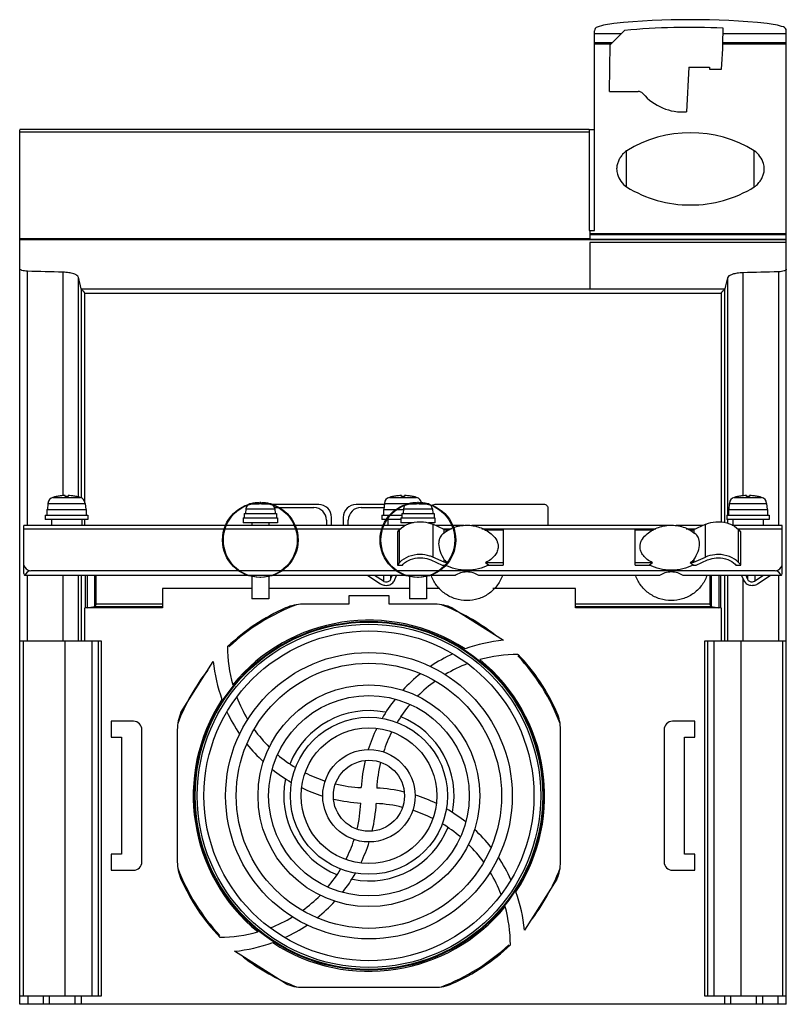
# Model space of a CAD drawing. Header units: millimetres. Extents: x 27 to 207, y 46 to 277.
import ezdxf

# ---------------------------------------------------------------- set-up
doc = ezdxf.new("R2010")
doc.units = ezdxf.units.MM
doc.header["$LTSCALE"] = 20.976222
doc.layers.get('0').update_dxf_attribs({"linetype": 'CONTINUOUS'})

msp = doc.modelspace()

# ---------------------------------------------------------------- linework, layer by layer
at = {"color": 7, "linetype": 'CONTINUOUS'}
for p, q in [((161.92, 227.85), (161.92, 274.74)), ((168.12, 274.01), (161.92, 274.01)), ((165.57, 271.47), (168.94, 274.83)), ((206.92, 274.01), (192.05, 274.01)), ((206.92, 46.01), (206.92, 274.71)), ((166.02, 271.91), (161.92, 271.91)), ((165.75, 271.64), (161.92, 271.64)), ((165.38, 260.51), (165.57, 271.47)), ((206.92, 271.64), (192.01, 271.64)), ((206.92, 271.91), (192.02, 271.91)), ((184.07, 266.21), (183.52, 255.71)), ((184.07, 266.21), (188.91, 266.21)), ((188.91, 266.21), (188.92, 265.71)), ((188.92, 265.71), (191.72, 265.71)), ((165.38, 260.51), (172.14, 260.51)), ((160.61, 251.52), (26.92, 251.52)), ((26.92, 46.01), (26.92, 251.51)), ((26.92, 251.01), (160.61, 251.01)), ((160.61, 251.51), (160.61, 227.85)), ((161.92, 251.51), (160.61, 251.51)), ((169.43, 238.05), (169.43, 246.57)), ((199.4, 238.05), (199.4, 246.57)), ((160.61, 227.85), (161.92, 227.85)), ((160.82, 227.85), (160.82, 225.79)), ((206.92, 227.01), (160.82, 227.01)), ((206.92, 226.78), (160.82, 226.78)), ((160.82, 225.9), (26.92, 225.9)), ((206.92, 225.65), (26.92, 225.65)), ((160.82, 225.79), (206.92, 225.79)), ((160.82, 224.97), (160.82, 214.04)), ((206.92, 224.97), (160.82, 224.97)), ((28.74, 158.51), (28.74, 218.26)), ((37.07, 218.03), (37.07, 165.52)), ((196.77, 165.49), (196.77, 217.89)), ((205.09, 218.12), (205.09, 158.51)), ((40.7, 165.23), (40.7, 216.82)), ((193.13, 216.72), (193.13, 160.96)), ((41.34, 214.15), (41.34, 165.12)), ((192.43, 214.04), (41.4, 214.04)), ((42.19, 163.96), (42.19, 213.11)), ((42.19, 213.11), (191.64, 213.11)), ((191.64, 213.11), (191.64, 159.27)), ((192.5, 159.12), (192.5, 214.14)), ((34.71, 165.12), (41.12, 165.12)), ((35.47, 165.3), (35.47, 165.3)), ((37.57, 165.3), (37.57, 165.55)), ((38.27, 165.55), (38.27, 165.3)), ((40.37, 165.3), (40.37, 165.3)), ((113.71, 165.12), (120.12, 165.12)), ((114.47, 165.3), (114.47, 165.3)), ((116.57, 165.3), (116.57, 165.55)), ((117.27, 165.55), (117.27, 165.3)), ((119.37, 165.3), (119.37, 165.3)), ((194.71, 165.12), (201.12, 165.12)), ((195.47, 165.3), (195.47, 165.3)), ((197.57, 165.3), (197.57, 165.55)), ((198.27, 165.55), (198.27, 165.3)), ((200.37, 165.3), (200.37, 165.3)), ((33.32, 162.26), (33.32, 160.96)), ((33.32, 162.26), (42.52, 162.26)), ((33.54, 163.72), (33.42, 162.26)), ((33.54, 163.72), (42.29, 163.72)), ((42.29, 163.72), (42.42, 162.26)), ((42.52, 162.26), (42.52, 160.96)), ((80.01, 162.43), (79.92, 161.31)), ((80.01, 162.43), (86.82, 162.43)), ((80.97, 163.57), (80.97, 163.56)), ((80.98, 163.57), (83.07, 163.57)), ((83.07, 163.56), (83.07, 163.88)), ((83.52, 163.89), (83.31, 163.89)), ((83.77, 163.88), (83.77, 163.56)), ((83.77, 163.57), (85.85, 163.57)), ((85.87, 163.56), (85.87, 163.57)), ((97.14, 163.43), (86.09, 163.43)), ((86.66, 162.75), (95.97, 162.75)), ((86.82, 162.43), (86.92, 161.31)), ((112.54, 163.43), (105.89, 163.43)), ((107.06, 162.75), (112.46, 162.75)), ((112.32, 162.26), (112.32, 160.96)), ((112.32, 162.26), (117.01, 162.26)), ((112.54, 163.72), (112.42, 162.26)), ((112.54, 163.72), (118.69, 163.72)), ((117.01, 162.43), (116.92, 161.31)), ((117.01, 162.43), (123.82, 162.43)), ((117.97, 163.57), (117.97, 163.56)), ((117.98, 163.57), (120.07, 163.57)), ((120.07, 163.56), (120.07, 163.88)), ((120.07, 163.72), (120.7, 163.72)), ((120.52, 163.89), (120.31, 163.89)), ((120.77, 163.88), (120.77, 163.56)), ((120.77, 163.57), (122.85, 163.57)), ((122.87, 163.56), (122.87, 163.57)), ((123.82, 162.43), (123.92, 161.31)), ((150.04, 163.43), (124.39, 163.43)), ((151.04, 158.51), (151.04, 162.43)), ((193.32, 162.26), (202.52, 162.26)), ((193.32, 162.26), (193.32, 160.96)), ((193.54, 163.72), (193.42, 162.26)), ((193.54, 163.72), (202.29, 163.72)), ((202.29, 163.72), (202.42, 162.26)), ((202.52, 162.26), (202.52, 160.96)), ((32.92, 160.96), (32.92, 159.96)), ((32.92, 160.96), (42.92, 160.96)), ((42.92, 159.96), (32.92, 159.96)), ((34.37, 159.96), (34.37, 158.51)), ((41.47, 159.96), (41.47, 158.51)), ((42.19, 158.51), (42.19, 159.96)), ((42.92, 160.96), (42.92, 159.96)), ((79.42, 160.31), (79.42, 159.13)), ((79.42, 160.31), (87.42, 160.31)), ((79.62, 161.31), (79.62, 160.31)), ((79.62, 161.31), (87.22, 161.31)), ((87.22, 161.31), (87.22, 160.31)), ((87.42, 160.31), (87.42, 159.13)), ((98.97, 159.77), (98.97, 158.51)), ((100.14, 158.51), (100.14, 160.43)), ((102.9, 160.43), (102.9, 158.51)), ((104.06, 158.51), (104.07, 159.77)), ((111.92, 160.96), (111.92, 159.96)), ((111.92, 160.96), (116.62, 160.96)), ((116.42, 159.96), (111.92, 159.96)), ((113.37, 159.96), (113.37, 158.51)), ((116.42, 160.31), (116.42, 159.13)), ((116.42, 160.31), (124.42, 160.31)), ((116.62, 161.31), (116.62, 160.31)), ((116.62, 161.31), (124.22, 161.31)), ((124.22, 161.31), (124.22, 160.31)), ((124.42, 160.31), (124.42, 159.13)), ((192.92, 160.96), (202.92, 160.96)), ((192.92, 160.96), (192.92, 159.96)), ((202.92, 159.96), (192.92, 159.96)), ((193.13, 159.96), (193.13, 159)), ((194.37, 159.96), (194.37, 158.51)), ((201.47, 159.96), (201.47, 158.51)), ((202.92, 160.96), (202.92, 159.96)), ((27.92, 147.2), (27.92, 158.51)), ((117.59, 158.51), (27.92, 158.51)), ((27.92, 157.75), (116.4, 157.75)), ((87.42, 159.13), (79.42, 159.13)), ((81.42, 159.13), (81.42, 158.51)), ((85.42, 159.13), (85.42, 158.51)), ((115.68, 157.05), (116.12, 157.57)), ((116.12, 149.85), (116.12, 157.57)), ((119.42, 159.13), (116.42, 159.13)), ((118.42, 159.13), (118.42, 158.95)), ((124.42, 159.13), (122.94, 159.13)), ((123.4, 159.13), (123.4, 158.98)), ((126.62, 157.59), (123.92, 158.79)), ((123.92, 158.79), (123.92, 151.08)), ((131.18, 158.51), (124.55, 158.51)), ((126.27, 157.75), (128.29, 157.75)), ((126.62, 156.84), (126.62, 157.59)), ((127.12, 157.49), (127.68, 157.49)), ((127.12, 157.13), (127.12, 157.49)), ((179.18, 158.51), (133.09, 158.51)), ((135.43, 157.75), (176.29, 157.75)), ((136.21, 157.49), (140.42, 157.49)), ((140.42, 157.49), (140.42, 149.22)), ((171.42, 157.49), (175.69, 157.49)), ((171.42, 149.22), (171.42, 157.49)), ((187.29, 158.51), (181.09, 158.51)), ((183.43, 157.75), (185.56, 157.75)), ((184.21, 157.49), (184.71, 157.49)), ((184.71, 157.49), (184.71, 157.16)), ((185.21, 157.59), (187.92, 158.79)), ((185.21, 157.59), (185.21, 156.84)), ((187.92, 151.08), (187.92, 158.79)), ((205.92, 158.51), (194.24, 158.51)), ((195.43, 157.75), (205.92, 157.75)), ((195.72, 157.57), (196.15, 157.05)), ((195.72, 149.85), (195.72, 157.57)), ((205.92, 147.2), (205.92, 158.51)), ((115.62, 156.94), (115.68, 157.05)), ((115.62, 156.94), (115.62, 149.22)), ((115.68, 149.34), (115.68, 157.05)), ((196.15, 157.05), (196.21, 156.94)), ((196.15, 157.05), (196.15, 149.34)), ((196.21, 149.22), (196.21, 156.94)), ((123.42, 150.41), (126.1, 149.22)), ((126.62, 149.88), (123.92, 151.08)), ((126.62, 149.88), (126.62, 150.48)), ((185.21, 149.88), (187.92, 151.08)), ((185.21, 150.48), (185.21, 149.88)), ((185.73, 149.22), (188.42, 150.41)), ((115.68, 149.34), (115.62, 149.22)), ((115.62, 149.22), (116.77, 149.22)), ((116.12, 149.85), (115.68, 149.34)), ((116.77, 149.22), (116.92, 149.39)), ((126.1, 149.22), (126.81, 149.22)), ((127.52, 149.78), (126.81, 149.22)), ((127.52, 149.78), (127.12, 149.98)), ((127.12, 149.78), (127.12, 149.98)), ((127.52, 149.78), (127.12, 149.78)), ((140.42, 149.78), (136.31, 149.78)), ((137.03, 149.22), (136.31, 149.78)), ((137.03, 149.22), (140.42, 149.22)), ((175.52, 149.78), (171.42, 149.78)), ((171.42, 149.22), (174.81, 149.22)), ((175.52, 149.78), (174.81, 149.22)), ((184.71, 149.98), (184.31, 149.78)), ((184.71, 149.78), (184.31, 149.78)), ((185.03, 149.22), (184.31, 149.78)), ((184.71, 149.98), (184.71, 149.78)), ((185.03, 149.22), (185.73, 149.22)), ((194.92, 149.39), (195.06, 149.22)), ((195.06, 149.22), (196.21, 149.22)), ((196.15, 149.34), (195.72, 149.85)), ((196.21, 149.22), (196.15, 149.34)), ((129.14, 146.73), (28.1, 146.73)), ((28.74, 131.3), (28.74, 146.73)), ((204.33, 147.87), (29.5, 147.87)), ((37.07, 146.73), (37.07, 131.3)), ((40.7, 131.3), (40.7, 146.73)), ((41.34, 146.73), (41.34, 131.3)), ((42.33, 139.16), (42.33, 146.73)), ((42.77, 146.73), (42.77, 139.16)), ((44.48, 146.73), (44.48, 139.5)), ((44.88, 140), (44.88, 146.73)), ((81.42, 146.73), (81.42, 141.31)), ((83.52, 146.32), (83.31, 146.32)), ((85.42, 146.73), (85.42, 141.31)), ((108.68, 146.73), (111.65, 144.81)), ((112.3, 145.4), (110.23, 146.73)), ((112.3, 146.73), (112.3, 145.4)), ((113.99, 146.73), (113.99, 145.96)), ((114.37, 146.73), (113.99, 145.96)), ((114.82, 145.46), (115.41, 146.73)), ((118.42, 146.73), (118.42, 141.31)), ((120.52, 146.32), (120.31, 146.32)), ((122.42, 146.73), (122.42, 141.31)), ((177.14, 146.73), (134.7, 146.73)), ((205.73, 146.73), (182.7, 146.73)), ((188.95, 146.73), (188.95, 140)), ((189.36, 139.5), (189.36, 146.73)), ((191.07, 146.73), (191.07, 139.16)), ((191.5, 146.73), (191.5, 139.16)), ((192.5, 131.3), (192.5, 146.73)), ((193.13, 146.73), (193.13, 131.3)), ((196.42, 146.73), (197.01, 145.46)), ((196.77, 131.3), (196.77, 145.98)), ((197.84, 145.96), (197.46, 146.73)), ((197.84, 146.73), (197.84, 145.96)), ((201.6, 146.73), (199.54, 145.4)), ((199.54, 146.73), (199.54, 145.4)), ((200.18, 144.81), (203.16, 146.73)), ((205.09, 146.73), (205.09, 131.3)), ((60.42, 143.69), (60.42, 139.16)), ((81.42, 143.69), (60.42, 143.69)), ((118.42, 143.69), (85.42, 143.69)), ((125.57, 143.69), (122.42, 143.69)), ((157.42, 143.69), (137.99, 143.69)), ((157.42, 139.16), (157.42, 143.69)), ((85.42, 141.31), (81.42, 141.31)), ((113.67, 142.01), (104.17, 142.01)), ((104.17, 142.01), (104.17, 140.59)), ((113.67, 140.59), (113.67, 142.01)), ((122.42, 141.31), (118.42, 141.31)), ((42.19, 131.3), (42.19, 139.16)), ((60.42, 139.16), (42.19, 139.16)), ((42.77, 139.16), (44.47, 139.5)), ((44.47, 139.5), (60.42, 139.5)), ((60.42, 140), (44.88, 140)), ((104.2, 140.01), (93.41, 140.01)), ((104.17, 140.59), (104.2, 140.01)), ((113.63, 140.01), (113.67, 140.59)), ((124.44, 140.01), (113.63, 140.01)), ((128.49, 139.15), (140.48, 131.55)), ((188.95, 140), (157.42, 140)), ((157.42, 139.5), (189.36, 139.5)), ((191.64, 139.16), (157.42, 139.16)), ((189.36, 139.5), (191.07, 139.16)), ((191.64, 139.16), (191.64, 131.3)), ((46.14, 131.3), (26.92, 131.3)), ((27.83, 48.01), (27.83, 131.3)), ((37.55, 131.3), (37.55, 48.01)), ((43.91, 48.01), (43.91, 131.3)), ((45.33, 131.3), (45.33, 48.01)), ((46.14, 48.01), (46.14, 131.3)), ((206.92, 131.3), (187.7, 131.3)), ((187.7, 131.3), (187.7, 48.01)), ((188.51, 48.01), (188.51, 131.3)), ((189.93, 131.3), (189.93, 48.01)), ((196.29, 48.01), (196.29, 131.3)), ((206.01, 131.3), (206.01, 48.01)), ((143.91, 128.21), (143.97, 128.21)), ((64.78, 114.59), (72.38, 126.57)), ((48.36, 112.51), (48.36, 108.75)), ((53.62, 112.51), (48.36, 112.51)), ((185.48, 112.51), (180.22, 112.51)), ((185.48, 108.75), (185.48, 112.51)), ((48.36, 108.75), (50.85, 108.75)), ((50.85, 108.75), (50.85, 81.27)), ((55.62, 79.51), (55.62, 110.51)), ((63.92, 110.53), (63.92, 79.49)), ((153.91, 79.49), (153.91, 110.53)), ((178.22, 110.51), (178.22, 79.51)), ((182.98, 108.75), (185.48, 108.75)), ((182.98, 81.27), (182.98, 108.75)), ((50.85, 81.27), (48.36, 81.27)), ((48.36, 81.27), (48.36, 77.51)), ((185.48, 81.27), (182.98, 81.27)), ((185.48, 77.51), (185.48, 81.27)), ((48.36, 77.51), (53.62, 77.51)), ((180.22, 77.51), (185.48, 77.51)), ((153.05, 75.43), (145.46, 63.45)), ((89.34, 50.87), (77.36, 58.47)), ((142.12, 60.02), (142.12, 59.96)), ((93.39, 50.01), (124.44, 50.01)), ((26.92, 48.01), (46.14, 48.01)), ((28.92, 46.01), (28.92, 48.01)), ((32.42, 48.01), (32.42, 46.01)), ((33.92, 46.01), (33.92, 48.01)), ((39.92, 46.01), (39.92, 48.01)), ((41.42, 46.01), (41.42, 48.01)), ((187.7, 48.01), (206.92, 48.01)), ((192.42, 48.01), (192.42, 46.01)), ((193.92, 46.01), (193.92, 48.01)), ((199.92, 46.01), (199.92, 48.01)), ((201.42, 46.01), (201.42, 48.01)), ((204.92, 48.01), (204.92, 46.01)), ((206.92, 46.01), (26.92, 46.01))]:
    msp.add_line(p, q, dxfattribs=at)
for centre, radius in [((83.31, 155.1), 8.78), ((83.52, 155.1), 8.78), ((120.31, 155.1), 8.78), ((120.52, 155.1), 8.78), ((108.92, 95.01), 40.98), ((108.92, 95.01), 40.81), ((108.92, 95.01), 40.33), ((108.92, 95.01), 38.75), ((108.92, 95.01), 33.65), ((108.92, 95.01), 31.15), ((108.92, 95.01), 26.05), ((108.92, 95.01), 23.55), ((108.92, 95.01), 18.45), ((108.92, 95.01), 15.95), ((108.92, 95.01), 10.85), ((108.92, 95.01), 8.35)]:
    msp.add_circle(centre, radius, dxfattribs=at)
for centre, radius, start, end in [((162.8, 274.79), 0.88, 107.3711, 182.9967), ((168.42, 257.51), 19.05, 95.9864, 107.9897), ((184.42, 98.14), 179.22, 84.2409, 95.7609), ((183.97, 118.55), 157, 87.0472, 95.4931), ((64.26, 275.03), 127.8, 355.817, 0.1405), ((200.42, 257.51), 19.05, 72.2163, 84.0085), ((205.93, 274.71), 0.987, 0.2076, 72.0785), ((172.03, 258.75), 1.77, 45.624, 86.2232), ((182.59, 267.88), 12.2, 220.1485, 274.3494), ((184.42, 222.16), 28.64, 58.4533, 121.5467), ((35.14, 163.58), 1.6, 105.4934, 175.0001), ((37.98, 153.04), 12.52, 101.5882, 105.1444), ((37.98, 153.05), 12.51, 97.1792, 101.5894), ((37.98, 153.03), 12.52, 96.2072, 97.1787), ((37.97, 153.11), 12.44, 95.2193, 96.2073), ((37.96, 153.32), 12.24, 91.8306, 95.2377), ((37.92, 153.35), 11.95, 88.3222, 91.6778), ((37.88, 153.32), 12.24, 84.7623, 88.1694), ((37.86, 153.11), 12.44, 83.7928, 84.7806), ((37.85, 153.03), 12.52, 82.8213, 83.7928), ((37.85, 153.05), 12.51, 78.4106, 82.8208), ((37.85, 153.04), 12.52, 74.8556, 78.4118), ((40.69, 163.58), 1.6, 4.9999, 74.5066), ((114.14, 163.58), 1.6, 105.4934, 175.0001), ((116.98, 153.04), 12.52, 101.5882, 105.1444), ((116.98, 153.05), 12.51, 97.1792, 101.5894), ((116.98, 153.03), 12.52, 96.2072, 97.1787), ((116.97, 153.11), 12.44, 95.2193, 96.2073), ((116.96, 153.32), 12.24, 91.8306, 95.2377), ((116.92, 153.35), 11.95, 88.3222, 91.6778), ((116.88, 153.32), 12.24, 84.7623, 88.1694), ((116.86, 153.11), 12.44, 83.7928, 84.7806), ((116.85, 153.03), 12.52, 82.8213, 83.7928), ((116.85, 153.05), 12.51, 78.4106, 82.8208), ((116.85, 153.04), 12.52, 74.8556, 78.4118), ((119.69, 163.58), 1.6, 9.8997, 74.5066), ((195.14, 163.58), 1.6, 105.4934, 175.0001), ((197.98, 153.04), 12.52, 101.5882, 105.1444), ((197.98, 153.05), 12.51, 97.1792, 101.5894), ((197.98, 153.03), 12.52, 96.2072, 97.1787), ((197.97, 153.11), 12.44, 95.2193, 96.2073), ((197.96, 153.32), 12.24, 91.8306, 95.2377), ((197.92, 153.35), 11.95, 88.3222, 91.6778), ((197.88, 153.32), 12.24, 84.7623, 88.1694), ((197.86, 153.11), 12.44, 83.7928, 84.7806), ((197.85, 153.03), 12.52, 82.8213, 83.7928), ((197.85, 153.05), 12.51, 78.4106, 82.8208), ((197.85, 153.04), 12.52, 74.8556, 78.4118), ((200.69, 163.58), 1.6, 4.9999, 74.5066), ((81.31, 162.32), 1.3, 105.8809, 175), ((83.34, 154.97), 8.92, 99.1581, 105.4147), ((83.32, 155.04), 8.84, 97.7499, 99.134), ((83.33, 154.95), 8.93, 96.376, 97.7499), ((83.34, 154.8), 9.08, 91.724, 96.3144), ((83.4, 155.36), 8.21, 91.6625, 92.3594), ((83.42, 154.91), 8.66, 88.3449, 91.6551), ((83.43, 155.36), 8.21, 87.6406, 88.3375), ((83.49, 154.8), 9.08, 83.6856, 88.276), ((83.5, 154.95), 8.93, 82.2501, 83.624), ((83.51, 155.04), 8.84, 80.866, 82.2502), ((83.5, 154.97), 8.92, 74.5852, 80.8419), ((85.52, 162.32), 1.3, 5, 74.1191), ((95.93, 159.71), 3.04, 1.1038, 89.1581), ((97.14, 160.43), 3, 359.9919, 90), ((105.89, 160.43), 3, 90, 180.008), ((107.09, 159.73), 3.02, 90.5338, 179.2043), ((118.31, 162.32), 1.3, 105.8809, 175), ((120.34, 154.97), 8.92, 99.1581, 105.4147), ((120.32, 155.04), 8.84, 97.7499, 99.134), ((120.33, 154.95), 8.93, 96.376, 97.7499), ((120.34, 154.8), 9.08, 91.724, 96.3144), ((120.4, 155.36), 8.21, 91.6625, 92.3594), ((120.42, 154.91), 8.66, 88.3449, 91.6551), ((120.43, 155.36), 8.21, 87.6406, 88.3375), ((120.49, 154.8), 9.08, 83.6856, 88.276), ((120.5, 154.95), 8.93, 82.2501, 83.624), ((120.51, 155.04), 8.84, 80.866, 82.2502), ((120.5, 154.97), 8.92, 74.5852, 80.8419), ((122.52, 162.32), 1.3, 5, 74.1191), ((124.39, 162.43), 1, 90, 147.2449), ((150.04, 162.43), 1, 359.9919, 90), ((108.92, 95.01), 48.28, 113.9021, 133.4533), ((108.92, 95.01), 48, 110.7433, 133.2131), ((93.41, 130.01), 10, 90, 113.9021), ((124.44, 130.01), 10, 66.0836, 90.0001), ((108.92, 95.01), 48, 52.0099, 69.2424), ((108.92, 95.01), 41.25, 56.8074, 140.8397), ((108.8, 129.97), 33.09, 179.8475, 195.6271), ((144.05, 94.71), 37.01, 95.5448, 109.8267), ((144.05, 94.71), 37.01, 114.6042, 123.9869), ((143.91, 95), 33.22, 90, 105.6076), ((108.92, 95.01), 48, 20.7602, 43.1952), ((108.92, 95.01), 48.28, 23.9191, 43.449), ((109.16, 130.2), 36.96, 185.637, 199.9141), ((143.91, 95), 33.22, 110.7998, 120.928), ((108.92, 95.01), 41.25, 326.8074, 50.8289), ((108.92, 95.01), 48, 142.0167, 159.2398), ((144.05, 94.71), 37.01, 128.4392, 137.2853), ((143.91, 95), 33.22, 125.7085, 135.1687), ((108.8, 129.97), 33.09, 200.8372, 210.9999), ((108.92, 95.01), 41.25, 146.7797, 230.8395), ((144.05, 94.71), 37.01, 141.5263, 150.0304), ((143.91, 95), 33.22, 139.6891, 148.7302), ((73.92, 110.53), 10, 156.0809, 180), ((109.16, 130.2), 36.96, 204.69, 214.0696), ((108.92, 95.01), 20, 79.1334, 158.1917), ((108.92, 95.01), 20, 348.8173, 68.3428), ((143.91, 110.53), 10, 0, 23.9191), ((53.62, 110.51), 2, 0, 90), ((180.21, 110.51), 2, 90, 180), ((108.8, 129.97), 33.09, 215.7957, 225.2849), ((144.05, 94.71), 37.01, 154.1441, 162.4749), ((143.91, 95), 33.22, 153.094, 161.9151), ((109.16, 130.2), 36.96, 218.62, 227.3628), ((108.8, 129.97), 33.09, 229.8189, 238.8871), ((144.05, 94.71), 37.01, 166.5611, 176.574), ((143.91, 95), 33.22, 166.2332, 176.8487), ((109.16, 130.2), 36.96, 231.6019, 240.101), ((108.8, 129.97), 33.09, 243.2646, 252.1165), ((108.92, 95.01), 20, 168.6012, 248.2462), ((108.8, 129.97), 33.09, 256.4539, 267.0742), ((109.16, 130.2), 36.96, 244.2105, 252.5323), ((108.62, 59.88), 37.01, 76.5615, 86.7163), ((108.62, 59.88), 37.01, 64.1441, 72.4749), ((109.16, 130.2), 36.96, 256.6924, 266.6539), ((73.95, 94.89), 33.09, 346.4539, 357.2397), ((73.73, 95.26), 36.96, 346.6099, 356.7969), ((108.9, 60.02), 33.22, 76.2332, 87.0137), ((108.9, 60.02), 33.22, 63.094, 71.9151), ((108.62, 59.88), 37.01, 51.5263, 60.0304), ((108.9, 60.02), 33.22, 49.6891, 58.7302), ((108.92, 95.01), 20, 258.9383, 338.2846), ((108.62, 59.88), 37.01, 38.5256, 47.2853), ((73.95, 94.89), 33.09, 333.2646, 342.1165), ((73.73, 95.26), 36.96, 334.2115, 342.5323), ((108.9, 60.02), 33.22, 35.7085, 45.1687), ((53.62, 79.51), 2, 270, 360), ((73.92, 79.49), 10, 180, 203.9191), ((108.62, 59.88), 37.01, 24.6042, 33.9869), ((143.91, 79.49), 10, 336.0809, 360), ((180.21, 79.51), 2, 180, 270), ((108.92, 95.01), 48, 200.7602, 223.207), ((73.95, 94.89), 33.09, 319.8189, 328.8871), ((73.73, 95.26), 36.96, 321.6019, 330.101), ((108.9, 60.02), 33.22, 20.7998, 30.928), ((108.92, 95.01), 48, 322.0108, 339.2398), ((108.92, 95.01), 48.28, 203.9191, 223.4533), ((108.62, 59.88), 37.01, 5.5448, 19.8267), ((73.95, 94.89), 33.09, 305.7957, 315.2849), ((73.73, 95.26), 36.96, 308.5202, 317.3628), ((108.92, 95.01), 41.25, 236.7791, 320.8295), ((108.9, 60.02), 33.22, 0, 15.6088), ((73.95, 94.89), 33.09, 290.8372, 300.9999), ((73.95, 94.89), 33.09, 269.8475, 285.6268), ((73.73, 95.26), 36.96, 294.69, 304.0696), ((73.73, 95.26), 36.96, 275.637, 289.9132), ((108.92, 95.01), 48, 290.7602, 313.196), ((108.92, 95.01), 48.28, 293.9191, 313.449), ((108.92, 95.01), 48, 232.011, 249.2398), ((93.39, 60.01), 10, 246.0809, 270), ((124.44, 60.01), 10, 270, 293.9191)]:
    msp.add_arc(centre, radius, start, end, dxfattribs=at)
for centre, major_axis, ratio, start_param, end_param in [((35.73, 51.31), (0, 175), 0.087488, -0.374997, -0.330764), ((198.6, 28.99), (0, 197.87), 0.087488, 0.321576, 0.360527), ((29.71, 149.39), (1.81, 0), 0.8391, -2.992342, -1.684971), ((204.12, 149.39), (1.81, 0), 0.8391, -1.456622, -0.149256), ((29.71, 147.43), (1.81, 0), 0.8391, -2.992342, -2.661523), ((29.71, 145.73), (0, 2.16), 0.839099, 0.114174, 1.090727), ((204.12, 145.73), (0, 2.16), 0.839099, -1.090727, -0.114174), ((204.12, 147.43), (1.81, 0), 0.8391, -0.480069, -0.149256)]:
    msp.add_ellipse(centre, major_axis=major_axis, ratio=ratio, start_param=start_param, end_param=end_param, dxfattribs=at)
for points, knots in [([(169.43, 246.57), (169.09, 246.32), (168.54, 245.83), (167.9, 244.99), (167.47, 244.15), (167.22, 243.4), (167.11, 242.78), (167.08, 242.47), (167.08, 242.31)], [0, 0, 0, 0, 0.249856, 0.43739, 0.624899, 0.812388, 0.906203, 1, 1, 1, 1]), ([(201.76, 242.31), (201.76, 242.52), (201.71, 242.94), (201.47, 243.96), (200.82, 245.3), (199.91, 246.2), (199.4, 246.57)], [0, 0, 0, 0, 0.125308, 0.250676, 0.625288, 1, 1, 1, 1]), ([(167.08, 242.31), (167.08, 242.1), (167.13, 241.68), (167.36, 240.66), (168.01, 239.32), (168.92, 238.42), (169.43, 238.05)], [0, 0, 0, 0, 0.125308, 0.250676, 0.625288, 1, 1, 1, 1]), ([(199.4, 238.05), (199.74, 238.3), (200.3, 238.79), (200.93, 239.63), (201.37, 240.47), (201.61, 241.22), (201.73, 241.84), (201.76, 242.15), (201.76, 242.31)], [0, 0, 0, 0, 0.249856, 0.43739, 0.624899, 0.812388, 0.906203, 1, 1, 1, 1]), ([(169.43, 238.05), (171.66, 236.68), (176.53, 234.55), (181.8, 233.82), (184.42, 233.82)], [0, 0, 0, 0, 0.499995, 1, 1, 1, 1]), ([(184.42, 233.82), (187.04, 233.82), (192.3, 234.55), (197.17, 236.68), (199.4, 238.05)], [0, 0, 0, 0, 0.500005, 1, 1, 1, 1]), ([(28.74, 218.26), (28.5, 218.26), (28.06, 218.3), (27.55, 218.41), (27.23, 218.54), (27.03, 218.65), (26.92, 218.78), (26.92, 218.86)], [0, 0, 0, 0, 0.359246, 0.660102, 0.778593, 0.873575, 1, 1, 1, 1]), ([(40.7, 216.82), (40.66, 217.01), (40.42, 217.26), (40.02, 217.49), (39.38, 217.74), (38.38, 217.95), (37.53, 218.02), (37.07, 218.03)], [0, 0, 0, 0, 0.139443, 0.237494, 0.356654, 0.652181, 1, 1, 1, 1]), ([(196.77, 217.89), (196.31, 217.88), (195.45, 217.82), (194.46, 217.62), (193.82, 217.37), (193.41, 217.15), (193.17, 216.9), (193.13, 216.72)], [0, 0, 0, 0, 0.348827, 0.64515, 0.764466, 0.862354, 1, 1, 1, 1]), ([(206.92, 218.71), (206.91, 218.63), (206.8, 218.5), (206.61, 218.39), (206.28, 218.27), (205.77, 218.16), (205.33, 218.13), (205.09, 218.12)], [0, 0, 0, 0, 0.125283, 0.220128, 0.338701, 0.640084, 1, 1, 1, 1]), ([(41.4, 214.04), (41.39, 214.05), (41.36, 214.08), (41.34, 214.12), (41.34, 214.15)], [0, 0, 0, 0, 0.277889, 1, 1, 1, 1]), ([(42.19, 213.11), (42.19, 213.17), (42.12, 213.28), (42.01, 213.41), (41.89, 213.54), (41.74, 213.69), (41.58, 213.86), (41.45, 213.99), (41.4, 214.04)], [0, 0, 0, 0, 0.145992, 0.28946, 0.430505, 0.566292, 0.813008, 1, 1, 1, 1]), ([(192.43, 214.04), (192.38, 213.99), (192.26, 213.86), (192.09, 213.69), (191.95, 213.54), (191.83, 213.41), (191.71, 213.28), (191.64, 213.17), (191.64, 213.11)], [0, 0, 0, 0, 0.187009, 0.433728, 0.569511, 0.710557, 0.85402, 1, 1, 1, 1]), ([(192.5, 214.14), (192.49, 214.14), (192.48, 214.1), (192.46, 214.06), (192.43, 214.04)], [0, 0, 0, 0, 0.226559, 1, 1, 1, 1]), ([(116.12, 157.57), (116.7, 158.16), (118.25, 159.11), (120.01, 159.4), (120.92, 159.4)], [0, 0, 0, 0, 0.479533, 1, 1, 1, 1]), ([(120.92, 159.4), (121.18, 159.4), (122.2, 159.35), (123.22, 159.1), (123.92, 158.79)], [0, 0, 0, 0, 0.254998, 1, 1, 1, 1]), ([(126.37, 156.66), (126.78, 156.98), (127.65, 157.56), (129.58, 158.39), (132.21, 158.77), (134.82, 158.22), (136.68, 157.27), (137.52, 156.63), (137.91, 156.28)], [0, 0, 0, 0, 0.125285, 0.250556, 0.500073, 0.74954, 0.874752, 1, 1, 1, 1]), ([(126.62, 157.59), (126.66, 157.58), (126.82, 157.51), (126.99, 157.49), (127.12, 157.49)], [0, 0, 0, 0, 0.244666, 1, 1, 1, 1]), ([(173.92, 156.28), (174.31, 156.63), (175.15, 157.27), (177.02, 158.22), (179.62, 158.77), (182.26, 158.39), (184.18, 157.56), (185.06, 156.98), (185.47, 156.66)], [0, 0, 0, 0, 0.12531, 0.250575, 0.500104, 0.749569, 0.874784, 1, 1, 1, 1]), ([(184.71, 157.49), (184.75, 157.49), (184.93, 157.5), (185.09, 157.54), (185.21, 157.59)], [0, 0, 0, 0, 0.254998, 1, 1, 1, 1]), ([(187.92, 158.79), (188.15, 158.89), (189.11, 159.25), (190.14, 159.4), (190.92, 159.4)], [0, 0, 0, 0, 0.244666, 1, 1, 1, 1]), ([(190.92, 159.4), (191.83, 159.4), (193.59, 159.11), (195.13, 158.16), (195.72, 157.57)], [0, 0, 0, 0, 0.520467, 1, 1, 1, 1]), ([(125.63, 155.76), (125.52, 155.54), (125.34, 155.04), (125.29, 154.52), (125.29, 154.25)], [0, 0, 0, 0, 0.482663, 1, 1, 1, 1]), ([(126.37, 156.66), (126.22, 156.54), (125.94, 156.26), (125.72, 155.93), (125.63, 155.76)], [0, 0, 0, 0, 0.501644, 1, 1, 1, 1]), ([(137.91, 156.28), (138.31, 155.91), (138.83, 155.28), (139.2, 154.29), (139.26, 153.8), (139.26, 153.55)], [0, 0, 0, 0, 0.525276, 0.766448, 1, 1, 1, 1]), ([(172.58, 153.55), (172.58, 153.8), (172.64, 154.29), (173, 155.27), (173.52, 155.91), (173.92, 156.28)], [0, 0, 0, 0, 0.233598, 0.474793, 1, 1, 1, 1]), ([(186.21, 155.74), (186.12, 155.92), (185.91, 156.25), (185.62, 156.53), (185.47, 156.66)], [0, 0, 0, 0, 0.498465, 1, 1, 1, 1]), ([(186.54, 154.25), (186.54, 154.51), (186.49, 155.03), (186.32, 155.52), (186.21, 155.74)], [0, 0, 0, 0, 0.517094, 1, 1, 1, 1]), ([(125.29, 154.25), (125.29, 153.63), (125.58, 152.29), (126.22, 151.09), (126.62, 150.48)], [0, 0, 0, 0, 0.457512, 1, 1, 1, 1]), ([(139.26, 153.55), (139.26, 153.19), (139.11, 152.42), (138.5, 151.37), (137.54, 150.46), (136.75, 149.98), (136.31, 149.78)], [0, 0, 0, 0, 0.219174, 0.453542, 0.712886, 1, 1, 1, 1]), ([(175.52, 149.78), (175.09, 149.98), (174.29, 150.46), (173.33, 151.37), (172.72, 152.42), (172.58, 153.19), (172.58, 153.55)], [0, 0, 0, 0, 0.287114, 0.546458, 0.780826, 1, 1, 1, 1]), ([(185.21, 150.48), (185.61, 151.09), (186.25, 152.29), (186.54, 153.63), (186.54, 154.25)], [0, 0, 0, 0, 0.542481, 1, 1, 1, 1]), ([(120.92, 151.69), (120.01, 151.69), (118.25, 151.39), (116.7, 150.45), (116.12, 149.85)], [0, 0, 0, 0, 0.520467, 1, 1, 1, 1]), ([(116.92, 149.39), (117.4, 149.89), (118.69, 150.68), (120.16, 150.93), (120.92, 150.93)], [0, 0, 0, 0, 0.479532, 1, 1, 1, 1]), ([(123.92, 151.08), (123.69, 151.18), (122.73, 151.54), (121.69, 151.69), (120.92, 151.69)], [0, 0, 0, 0, 0.244666, 1, 1, 1, 1]), ([(120.92, 150.93), (121.13, 150.93), (121.99, 150.88), (122.83, 150.67), (123.42, 150.41)], [0, 0, 0, 0, 0.254998, 1, 1, 1, 1]), ([(126.62, 150.48), (126.66, 150.43), (126.79, 150.24), (126.97, 150.07), (127.12, 149.98)], [0, 0, 0, 0, 0.253976, 1, 1, 1, 1]), ([(184.71, 149.98), (184.76, 150.01), (184.96, 150.14), (185.11, 150.33), (185.21, 150.48)], [0, 0, 0, 0, 0.247508, 1, 1, 1, 1]), ([(190.92, 151.69), (190.66, 151.69), (189.63, 151.64), (188.61, 151.38), (187.92, 151.08)], [0, 0, 0, 0, 0.254998, 1, 1, 1, 1]), ([(188.42, 150.41), (188.61, 150.5), (189.41, 150.8), (190.27, 150.93), (190.92, 150.93)], [0, 0, 0, 0, 0.244666, 1, 1, 1, 1]), ([(195.72, 149.85), (195.13, 150.45), (193.59, 151.39), (191.83, 151.69), (190.92, 151.69)], [0, 0, 0, 0, 0.479533, 1, 1, 1, 1]), ([(190.92, 150.93), (191.67, 150.93), (193.14, 150.68), (194.43, 149.89), (194.92, 149.39)], [0, 0, 0, 0, 0.520468, 1, 1, 1, 1]), ([(127.12, 149.78), (127.08, 149.78), (126.91, 149.78), (126.74, 149.83), (126.62, 149.88)], [0, 0, 0, 0, 0.254998, 1, 1, 1, 1]), ([(137.03, 149.22), (136.28, 148.81), (134.6, 148.19), (131.92, 147.89), (129.23, 148.19), (127.55, 148.81), (126.81, 149.22)], [0, 0, 0, 0, 0.240777, 0.5, 0.759223, 1, 1, 1, 1]), ([(185.03, 149.22), (184.28, 148.81), (182.6, 148.19), (179.92, 147.89), (177.23, 148.19), (175.55, 148.81), (174.81, 149.22)], [0, 0, 0, 0, 0.240777, 0.5, 0.759223, 1, 1, 1, 1]), ([(185.21, 149.88), (185.17, 149.86), (185.01, 149.8), (184.84, 149.78), (184.71, 149.78)], [0, 0, 0, 0, 0.244666, 1, 1, 1, 1]), ([(113.99, 145.96), (113.98, 145.86), (113.91, 145.65), (113.66, 145.41), (113.33, 145.26), (113.08, 145.22), (112.95, 145.22)], [0, 0, 0, 0, 0.219499, 0.459134, 0.722148, 1, 1, 1, 1]), ([(140.26, 146.66), (139.94, 145.82), (139.05, 144.22), (137.06, 142.34), (134.6, 141.15), (131.9, 140.74), (129.2, 141.16), (126.74, 142.36), (124.76, 144.24), (123.88, 145.84), (123.57, 146.68)], [0, 0, 0, 0, 0.125075, 0.250167, 0.375224, 0.500221, 0.62518, 0.750115, 0.875052, 1, 1, 1, 1]), ([(134.7, 146.73), (134.32, 147.01), (133.41, 147.46), (131.92, 147.67), (130.42, 147.46), (129.52, 147.01), (129.14, 146.73)], [0, 0, 0, 0, 0.242577, 0.500022, 0.757448, 1, 1, 1, 1]), ([(188.26, 146.66), (187.94, 145.82), (187.05, 144.22), (185.06, 142.34), (182.6, 141.15), (179.9, 140.74), (177.2, 141.16), (174.74, 142.36), (172.76, 144.24), (171.88, 145.84), (171.57, 146.68)], [0, 0, 0, 0, 0.125075, 0.250167, 0.375224, 0.500221, 0.62518, 0.750115, 0.875052, 1, 1, 1, 1]), ([(182.7, 146.73), (182.32, 147.01), (181.41, 147.46), (179.92, 147.67), (178.42, 147.46), (177.52, 147.01), (177.14, 146.73)], [0, 0, 0, 0, 0.242577, 0.500022, 0.757448, 1, 1, 1, 1]), ([(198.88, 145.22), (198.75, 145.22), (198.5, 145.26), (198.17, 145.41), (197.93, 145.65), (197.85, 145.86), (197.84, 145.96)], [0, 0, 0, 0, 0.277852, 0.540866, 0.780501, 1, 1, 1, 1]), ([(111.65, 144.81), (111.75, 144.75), (112.14, 144.54), (112.6, 144.45), (112.94, 144.45)], [0, 0, 0, 0, 0.240906, 1, 1, 1, 1]), ([(112.95, 145.22), (112.89, 145.22), (112.67, 145.24), (112.44, 145.31), (112.3, 145.4)], [0, 0, 0, 0, 0.258301, 1, 1, 1, 1]), ([(112.94, 144.45), (113.14, 144.45), (113.54, 144.5), (114.09, 144.7), (114.54, 145.02), (114.75, 145.31), (114.82, 145.46)], [0, 0, 0, 0, 0.270754, 0.531567, 0.775256, 1, 1, 1, 1]), ([(197.01, 145.46), (197.09, 145.31), (197.3, 145.02), (197.75, 144.7), (198.29, 144.5), (198.69, 144.45), (198.89, 144.45)], [0, 0, 0, 0, 0.224744, 0.468433, 0.729246, 1, 1, 1, 1]), ([(199.54, 145.4), (199.49, 145.37), (199.29, 145.27), (199.05, 145.22), (198.88, 145.22)], [0, 0, 0, 0, 0.241418, 1, 1, 1, 1]), ([(198.89, 144.45), (199.01, 144.45), (199.46, 144.48), (199.9, 144.63), (200.18, 144.81)], [0, 0, 0, 0, 0.258845, 1, 1, 1, 1]), ([(44.47, 139.5), (44.47, 139.5), (44.48, 139.5), (44.48, 139.5), (44.48, 139.51)], [0, 0, 0, 0, 0.370284, 1, 1, 1, 1]), ([(44.48, 139.5), (44.54, 139.56), (44.64, 139.67), (44.76, 139.8), (44.85, 139.9), (44.88, 139.97), (44.88, 140)], [0, 0, 0, 0, 0.379501, 0.678353, 0.837655, 1, 1, 1, 1]), ([(188.95, 140), (188.95, 139.97), (188.99, 139.9), (189.07, 139.8), (189.2, 139.67), (189.3, 139.56), (189.36, 139.5)], [0, 0, 0, 0, 0.162337, 0.321732, 0.620546, 1, 1, 1, 1]), ([(189.36, 139.5), (189.36, 139.5), (189.36, 139.5), (189.36, 139.5), (189.36, 139.5)], [0, 0, 0, 0, 0.585915, 1, 1, 1, 1])]:
    msp.add_open_spline(points, degree=3, knots=knots, dxfattribs=at)
for points in [[(37.07, 218.03), (34.29, 218.11), (31.52, 218.18), (28.74, 218.26)], [(205.09, 218.12), (202.32, 218.05), (199.54, 217.97), (196.77, 217.89)]]:
    msp.add_open_spline(points, degree=3, dxfattribs=at)

doc.saveas('drawing.dxf')
